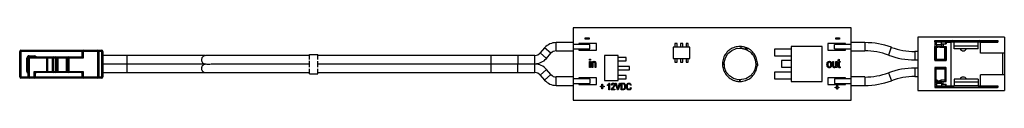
# Paper-space layout '_Vorderseite' of a CAD drawing. Header units: millimetres. Extents: x -124 to 54, y 0 to 13.
import ezdxf

# ---------------------------------------------------------------- set-up
doc = ezdxf.new("R2010")
doc.units = ezdxf.units.MM

psp = doc.layouts.new('_Vorderseite')

# ---------------------------------------------------------------- linework, layer by layer
at = {"color": 7, "linetype": 'Continuous', "lineweight": 25}
for p, q in [((-23.95, 13.28), (-23.95, 0.28)), ((26.05, 13.28), (-23.95, 13.28)), ((26.05, 0.28), (26.05, 13.28)), ((-21.79, 11.46), (-21.12, 11.46)), ((-21.79, 11.25), (-21.79, 11.46)), ((-21.12, 11.25), (-21.79, 11.25)), ((-21.12, 11.46), (-21.12, 11.25)), ((23.31, 11.25), (23.31, 11.46)), ((23.31, 11.46), (23.99, 11.46)), ((23.99, 11.25), (23.31, 11.25)), ((23.99, 11.46), (23.99, 11.25)), ((53.65, 11.58), (38.05, 11.58)), ((38.05, 11.58), (38.05, 1.98)), ((41.15, 11.03), (41.15, 7.43)), ((41.15, 11.03), (52.45, 11.03)), ((41.15, 10.74), (41.15, 11.02)), ((41.15, 11.02), (52.44, 11.02)), ((41.15, 10.74), (44.64, 10.74)), ((41.43, 10.24), (41.43, 10.74)), ((41.65, 11.02), (41.65, 10.74)), ((42.33, 10.24), (42.33, 10.74)), ((43.05, 11.03), (43.05, 11.02)), ((43.05, 10.74), (43.05, 10.43)), ((43.15, 10.73), (43.15, 10.43)), ((43.15, 10.73), (44.05, 10.73)), ((44.04, 11.02), (44.04, 10.74)), ((44.05, 2.83), (44.05, 10.73)), ((44.34, 11.02), (44.34, 10.74)), ((44.64, 9.52), (44.64, 10.74)), ((48.94, 10.72), (44.64, 10.72)), ((46.25, 11.02), (46.25, 11.03)), ((47.85, 11.03), (47.85, 11.02)), ((48.94, 9.52), (48.94, 10.74)), ((48.94, 10.74), (52.44, 10.74)), ((49.24, 11.02), (49.24, 10.74)), ((49.35, 10.73), (52.45, 10.73)), ((49.35, 8.73), (49.35, 10.73)), ((49.54, 11.02), (49.54, 10.74)), ((51.94, 10.74), (51.94, 11.02)), ((52.44, 11.02), (52.44, 10.74)), ((52.45, 11.03), (52.45, 10.73)), ((53.65, 11.58), (53.65, 1.98)), ((-123.63, 4.45), (-123.63, 9.05)), ((-108.63, 9.05), (-123.63, 9.05)), ((-123.43, 9.25), (-108.83, 9.25)), ((-123.43, 9.25), (-123.43, 4.25)), ((-112.38, 8.25), (-112.38, 9.05)), ((-112.18, 9.25), (-112.18, 7.85)), ((-109.58, 4.25), (-109.58, 9.25)), ((-109.38, 9.05), (-109.38, 4.45)), ((-108.83, 4.25), (-108.83, 9.25)), ((-108.63, 9.05), (-108.63, 4.45)), ((-29.12, 9.68), (-29.92, 8.76)), ((-27.99, 8.7), (-29.12, 9.68)), ((-23.95, 10.63), (-27.04, 10.63)), ((-27.04, 9.13), (-27.04, 10.63)), ((-27.04, 9.13), (-23.95, 9.13)), ((-20.95, 10.28), (-23.95, 10.28)), ((-23.95, 9.48), (-20.95, 9.48)), ((-22.95, 10.48), (-22.95, 10.28)), ((-19.75, 10.48), (-22.95, 10.48)), ((-22.95, 9.48), (-22.95, 9.28)), ((-22.95, 9.28), (-19.75, 9.28)), ((-20.95, 9.48), (-20.95, 10.28)), ((-19.75, 9.28), (-19.75, 10.48)), ((-5.95, 9.78), (-5.95, 7.78)), ((-2.95, 9.78), (-5.95, 9.78)), ((-5.65, 10.48), (-5.65, 9.78)), ((-5.25, 10.48), (-5.65, 10.48)), ((-5.25, 9.78), (-5.25, 10.48)), ((-4.65, 10.48), (-4.65, 9.78)), ((-4.25, 10.48), (-4.65, 10.48)), ((-4.25, 9.78), (-4.25, 10.48)), ((-3.25, 10.48), (-3.65, 10.48)), ((-3.65, 10.48), (-3.65, 9.78)), ((-3.25, 9.78), (-3.25, 10.48)), ((-2.95, 7.78), (-2.95, 9.78)), ((5.95, 9.92), (6.05, 9.93)), ((12.25, 9.43), (12.25, 8.23)), ((15.25, 9.43), (12.25, 9.43)), ((15.25, 9.93), (15.25, 3.63)), ((20.85, 9.93), (15.25, 9.93)), ((20.85, 3.63), (20.85, 9.93)), ((21.85, 10.48), (21.85, 9.28)), ((25.05, 10.48), (21.85, 10.48)), ((21.85, 9.28), (25.05, 9.28)), ((26.05, 10.28), (23.05, 10.28)), ((23.05, 9.48), (23.05, 10.28)), ((23.05, 9.48), (26.05, 9.48)), ((25.05, 10.28), (25.05, 10.48)), ((25.05, 9.28), (25.05, 9.48)), ((28.55, 10.63), (26.05, 10.63)), ((26.05, 9.13), (28.55, 9.13)), ((28.55, 10.63), (28.55, 9.13)), ((33.3, 9.78), (32.79, 8.37)), ((38.05, 9.03), (37.55, 9.03)), ((37.55, 9.03), (37.55, 7.53)), ((41.43, 10.43), (41.15, 10.43)), ((41.16, 8.93), (41.15, 8.93)), ((41.16, 9.92), (43.14, 9.92)), ((41.16, 7.44), (41.16, 9.92)), ((41.36, 9.72), (41.16, 9.92)), ((41.36, 9.72), (41.36, 7.64)), ((41.51, 9.72), (41.36, 9.72)), ((42.33, 10.24), (41.43, 10.24)), ((41.43, 10.22), (41.43, 9.92)), ((41.43, 10.22), (42.33, 10.22)), ((41.51, 9.72), (41.51, 9.92)), ((42.26, 9.92), (42.26, 9.72)), ((42.94, 9.72), (42.26, 9.72)), ((42.33, 10.43), (43.15, 10.43)), ((42.33, 10.22), (42.33, 9.92)), ((42.65, 10.43), (42.65, 9.93)), ((42.65, 9.93), (43.15, 9.93)), ((43.14, 9.92), (42.94, 9.72)), ((42.94, 7.64), (42.94, 9.72)), ((43.14, 9.92), (43.14, 7.44)), ((43.15, 9.93), (43.15, 7.43)), ((44.64, 10.02), (48.94, 10.02)), ((48.94, 9.52), (44.64, 9.52)), ((-112.18, 7.85), (-122.33, 7.85)), ((-122.33, 5.45), (-122.33, 7.85)), ((-122.13, 4.45), (-122.13, 7.85)), ((-121.93, 8.25), (-121.93, 4.25)), ((-121.93, 8.25), (-121.03, 8.25)), ((-121.93, 8.05), (-112.58, 8.05)), ((-121.03, 8.05), (-121.03, 8.25)), ((-118.76, 5.25), (-118.76, 8.05)), ((-118.62, 7.85), (-118.62, 5.45)), ((-117.74, 5.45), (-117.74, 7.85)), ((-117.59, 8.05), (-117.59, 5.25)), ((-117.18, 5.25), (-117.18, 8.05)), ((-116.98, 7.85), (-116.98, 5.45)), ((-116.78, 7.85), (-116.78, 5.45)), ((-115.18, 5.45), (-115.18, 7.85)), ((-114.98, 5.45), (-114.98, 7.85)), ((-114.78, 8.05), (-114.78, 5.25)), ((-112.18, 7.85), (-112.58, 8.05)), ((-112.38, 8.25), (-112.18, 7.85)), ((-104.36, 8.28), (-108.63, 8.28)), ((-104.36, 8.28), (-104.36, 6.78)), ((-71.43, 7.6), (-71.43, 8.5)), ((-71.43, 8.5), (-69.93, 8.5)), ((-71.43, 6.18), (-71.43, 7.32)), ((-69.93, 7.6), (-69.93, 8.5)), ((-69.93, 6.23), (-69.93, 7.27)), ((-33.95, 8.28), (-38.83, 8.28)), ((-38.83, 8.28), (-38.83, 6.78)), ((-30.87, 8.33), (-33.95, 8.33)), ((-33.95, 8.33), (-33.95, 6.78)), ((-30.87, 6.83), (-30.87, 8.33)), ((-28.79, 7.77), (-29.92, 8.76)), ((-28.79, 7.77), (-27.99, 8.7)), ((-21.02, 7.44), (-21.02, 7.66)), ((-21.02, 7.66), (-20.86, 7.66)), ((-20.86, 7.44), (-21.02, 7.44)), ((-21.02, 6.12), (-21.02, 7.24)), ((-21.02, 7.24), (-20.86, 7.24)), ((-20.86, 7.66), (-20.86, 7.44)), ((-20.86, 7.24), (-20.86, 6.12)), ((-20.62, 6.12), (-20.62, 7.24)), ((-20.62, 7.24), (-20.48, 7.24)), ((-20.48, 7.24), (-20.48, 7.08)), ((-15.85, 8.28), (-18.35, 8.28)), ((-18.35, 8.28), (-18.35, 3.78)), ((-15.85, 3.78), (-15.85, 8.28)), ((-14.45, 7.93), (-15.85, 7.93)), ((-15.85, 7.33), (-14.45, 7.33)), ((-14.45, 7.33), (-14.45, 7.93)), ((-5.95, 7.78), (-2.95, 7.78)), ((-5.65, 7.78), (-5.65, 7.08)), ((-5.25, 7.08), (-5.25, 7.78)), ((-4.65, 7.78), (-4.65, 7.08)), ((-4.25, 7.08), (-4.25, 7.78)), ((-3.65, 7.78), (-3.65, 7.08)), ((-3.25, 7.08), (-3.25, 7.78)), ((8.35, 8.45), (8.12, 8.73)), ((12.25, 8.23), (15.25, 8.23)), ((13.55, 7.38), (13.55, 6.18)), ((15.25, 7.38), (13.55, 7.38)), ((22.76, 6.55), (22.76, 7.24)), ((22.76, 7.24), (22.92, 7.24)), ((22.92, 7.24), (22.92, 6.62)), ((23.32, 6.64), (23.32, 7.24)), ((23.32, 7.24), (23.5, 7.24)), ((23.5, 7.24), (23.5, 6.12)), ((23.64, 7.08), (23.64, 7.24)), ((23.64, 7.24), (23.76, 7.24)), ((23.76, 7.52), (23.92, 7.64)), ((23.76, 7.24), (23.76, 7.52)), ((23.92, 7.64), (23.92, 7.24)), ((23.92, 7.24), (24.08, 7.24)), ((24.08, 7.24), (24.08, 7.08)), ((37.55, 7.53), (38.05, 7.53)), ((41.15, 7.63), (41.16, 7.63)), ((41.15, 7.43), (43.15, 7.43)), ((41.36, 7.64), (41.16, 7.44)), ((43.14, 7.44), (41.16, 7.44)), ((41.36, 7.64), (42.94, 7.64)), ((43.14, 7.44), (42.94, 7.64)), ((53.65, 8.73), (49.35, 8.73)), ((53.35, 4.83), (53.35, 8.73)), ((-122.33, 5.45), (-122.13, 5.45)), ((-121.03, 5.45), (-112.18, 5.45)), ((-121.03, 4.25), (-121.03, 5.45)), ((-120.83, 5.05), (-121.03, 5.45)), ((-121.03, 5.45), (-120.63, 5.25)), ((-112.58, 5.25), (-112.18, 5.45)), ((-112.18, 5.45), (-112.38, 5.05)), ((-112.18, 5.45), (-112.18, 4.25)), ((-108.63, 6.78), (-104.36, 6.78)), ((-104.36, 6.73), (-108.63, 6.73)), ((-104.36, 6.73), (-104.36, 5.23)), ((-71.43, 5), (-71.43, 5.9)), ((-69.93, 5), (-69.93, 5.9)), ((-38.83, 6.78), (-33.95, 6.78)), ((-33.95, 6.73), (-38.83, 6.73)), ((-38.83, 6.73), (-38.83, 5.23)), ((-33.95, 6.83), (-30.87, 6.83)), ((-30.87, 6.74), (-33.95, 6.74)), ((-33.95, 5.22), (-33.95, 6.74)), ((-30.87, 5.22), (-30.87, 6.74)), ((-29.93, 4.79), (-28.78, 5.79)), ((-27.98, 4.86), (-28.78, 5.79)), ((-20.86, 6.12), (-21.02, 6.12)), ((-20.46, 6.12), (-20.62, 6.12)), ((-20.46, 6.73), (-20.46, 6.12)), ((-20.04, 6.12), (-20.04, 6.8)), ((-19.88, 6.12), (-20.04, 6.12)), ((-19.88, 6.81), (-19.88, 6.12)), ((-13.85, 6.33), (-15.85, 6.33)), ((-15.85, 5.73), (-13.85, 5.73)), ((-13.85, 5.73), (-13.85, 6.33)), ((-5.65, 7.08), (-5.25, 7.08)), ((-4.65, 7.08), (-4.25, 7.08)), ((-3.65, 7.08), (-3.25, 7.08)), ((3.2, 6.78), (3.21, 6.48)), ((15.25, 5.33), (12.25, 5.33)), ((12.25, 5.33), (12.25, 4.13)), ((13.55, 6.18), (15.25, 6.18)), ((23.34, 6.12), (23.34, 6.29)), ((23.5, 6.12), (23.34, 6.12)), ((23.76, 7.08), (23.64, 7.08)), ((23.76, 6.44), (23.76, 7.08)), ((24.08, 7.08), (23.92, 7.08)), ((23.92, 7.08), (23.92, 6.42)), ((24.1, 6.1), (23.98, 6.1)), ((24.01, 6.26), (24.08, 6.26)), ((24.08, 6.26), (24.1, 6.1)), ((38.05, 6.04), (37.55, 6.04)), ((37.55, 6.04), (37.55, 4.52)), ((41.15, 6.13), (43.15, 6.13)), ((41.15, 6.13), (41.15, 2.53)), ((41.16, 5.93), (41.15, 5.93)), ((43.14, 6.12), (41.16, 6.12)), ((41.36, 5.92), (41.16, 6.12)), ((41.16, 6.12), (41.16, 3.64)), ((41.36, 5.92), (42.94, 5.92)), ((41.36, 3.84), (41.36, 5.92)), ((43.14, 6.12), (42.94, 5.92)), ((42.94, 5.92), (42.94, 3.84)), ((43.14, 3.64), (43.14, 6.12)), ((43.15, 3.63), (43.15, 6.13)), ((-123.63, 4.45), (-108.63, 4.45)), ((-108.83, 4.25), (-123.43, 4.25)), ((-120.83, 5.05), (-120.83, 4.45)), ((-112.58, 5.25), (-120.63, 5.25)), ((-112.38, 4.45), (-112.38, 5.05)), ((-108.63, 5.23), (-104.36, 5.23)), ((-71.43, 5), (-69.93, 5)), ((-38.83, 5.23), (-33.95, 5.23)), ((-33.95, 5.22), (-30.87, 5.22)), ((-29.93, 4.79), (-29.13, 3.86)), ((-29.13, 3.86), (-27.98, 4.86)), ((-23.95, 4.44), (-27.04, 4.44)), ((-27.04, 2.92), (-27.04, 4.44)), ((-20.95, 4.08), (-23.95, 4.08)), ((-19.75, 4.28), (-22.95, 4.28)), ((-22.95, 4.28), (-22.95, 4.08)), ((-20.95, 4.08), (-20.95, 3.28)), ((-19.75, 3.08), (-19.75, 4.28)), ((-18.35, 3.78), (-15.85, 3.78)), ((-14.45, 4.73), (-15.85, 4.73)), ((-15.85, 4.13), (-14.45, 4.13)), ((-14.45, 4.13), (-14.45, 4.73)), ((6.05, 3.63), (6.05, 3.93)), ((12.25, 4.13), (15.25, 4.13)), ((15.25, 3.63), (20.85, 3.63)), ((21.85, 4.28), (21.85, 3.08)), ((25.05, 4.28), (21.85, 4.28)), ((26.05, 4.08), (23.05, 4.08)), ((23.05, 4.08), (23.05, 3.28)), ((25.05, 4.08), (25.05, 4.28)), ((28.55, 4.44), (26.05, 4.44)), ((28.55, 4.44), (28.55, 2.92)), ((32.78, 5.19), (33.31, 3.76)), ((37.55, 4.52), (38.05, 4.52)), ((41.15, 4.63), (41.16, 4.63)), ((41.36, 3.84), (41.16, 3.64)), ((41.16, 3.64), (43.14, 3.64)), ((41.51, 3.84), (41.36, 3.84)), ((41.43, 3.34), (41.43, 3.64)), ((41.51, 3.84), (41.51, 3.64)), ((42.26, 3.64), (42.26, 3.84)), ((42.94, 3.84), (42.26, 3.84)), ((42.33, 3.34), (42.33, 3.64)), ((42.65, 3.13), (42.65, 3.63)), ((42.65, 3.63), (43.15, 3.63)), ((43.14, 3.64), (42.94, 3.84)), ((44.64, 4.04), (44.64, 2.82)), ((48.94, 4.04), (44.64, 4.04)), ((48.94, 4.04), (48.94, 2.82)), ((53.65, 4.83), (49.35, 4.83)), ((49.35, 2.83), (49.35, 4.83)), ((-27.04, 2.92), (-23.95, 2.92)), ((-23.95, 3.28), (-20.95, 3.28)), ((-22.95, 3.28), (-22.95, 3.08)), ((-22.95, 3.08), (-19.75, 3.08)), ((-19.07, 2.65), (-19.07, 2.79)), ((-19.07, 2.79), (-18.8, 2.79)), ((-18.8, 2.65), (-19.07, 2.65)), ((-18.8, 2.79), (-18.8, 3.12)), ((-18.8, 3.12), (-18.68, 3.12)), ((-18.8, 2.32), (-18.8, 2.65)), ((-18.68, 2.32), (-18.8, 2.32)), ((-18.68, 3.12), (-18.68, 2.79)), ((-18.68, 2.79), (-18.41, 2.79)), ((-18.41, 2.65), (-18.68, 2.65)), ((-18.68, 2.65), (-18.68, 2.32)), ((-18.41, 2.79), (-18.41, 2.65)), ((-17.8, 2.88), (-17.8, 3.02)), ((-17.55, 2.11), (-17.55, 3.07)), ((-17.42, 2.11), (-17.55, 2.11)), ((-17.5, 3.34), (-17.42, 3.34)), ((-17.42, 3.34), (-17.42, 2.11)), ((-16.46, 2.11), (-17.11, 2.11)), ((-16.96, 2.96), (-17.09, 2.98)), ((-16.93, 2.25), (-16.46, 2.25)), ((-16.46, 2.25), (-16.46, 2.11)), ((-15.99, 2.11), (-16.35, 3.32)), ((-16.35, 3.32), (-16.22, 3.32)), ((-16.22, 3.32), (-15.98, 2.44)), ((-15.86, 2.11), (-15.99, 2.11)), ((-15.88, 2.44), (-15.61, 3.32)), ((-15.48, 3.32), (-15.86, 2.11)), ((-15.61, 3.32), (-15.48, 3.32)), ((-15.36, 2.11), (-15.36, 3.32)), ((-15.36, 3.32), (-15.02, 3.32)), ((-15, 2.11), (-15.36, 2.11)), ((-15.02, 3.18), (-15.23, 3.18)), ((-15.23, 3.18), (-15.23, 2.25)), ((-15.23, 2.25), (-15.02, 2.25)), ((-13.53, 2.98), (-13.66, 2.95)), ((-13.64, 2.54), (-13.52, 2.51)), ((21.85, 3.08), (25.05, 3.08)), ((23.05, 3.28), (26.05, 3.28)), ((23.2, 2.63), (23.48, 2.63)), ((23.2, 2.51), (23.2, 2.63)), ((23.48, 2.51), (23.2, 2.51)), ((23.48, 2.91), (23.6, 2.91)), ((23.48, 2.63), (23.48, 2.91)), ((23.48, 2.24), (23.48, 2.51)), ((23.6, 2.24), (23.48, 2.24)), ((23.6, 2.91), (23.6, 2.63)), ((23.6, 2.63), (23.87, 2.63)), ((23.6, 2.51), (23.6, 2.24)), ((23.87, 2.51), (23.6, 2.51)), ((23.87, 2.63), (23.87, 2.51)), ((25.05, 3.08), (25.05, 3.28)), ((26.05, 2.92), (28.55, 2.92)), ((38.05, 1.98), (53.65, 1.98)), ((41.15, 3.13), (41.43, 3.13)), ((41.15, 2.82), (44.64, 2.82)), ((41.15, 2.82), (41.15, 2.54)), ((41.15, 2.54), (52.44, 2.54)), ((52.45, 2.53), (41.15, 2.53)), ((41.43, 3.34), (42.33, 3.34)), ((41.43, 3.32), (41.43, 2.82)), ((42.33, 3.32), (41.43, 3.32)), ((41.65, 2.54), (41.65, 2.82)), ((42.33, 3.32), (42.33, 2.82)), ((42.33, 3.13), (43.15, 3.13)), ((43.05, 3.13), (43.05, 2.82)), ((43.05, 2.54), (43.05, 2.53)), ((43.15, 2.83), (43.15, 3.13)), ((43.15, 2.83), (44.05, 2.83)), ((44.04, 2.54), (44.04, 2.82)), ((44.34, 2.54), (44.34, 2.82)), ((44.64, 3.54), (48.94, 3.54)), ((48.94, 2.84), (44.64, 2.84)), ((46.25, 2.53), (46.25, 2.54)), ((47.85, 2.54), (47.85, 2.53)), ((48.94, 2.82), (52.44, 2.82)), ((49.24, 2.54), (49.24, 2.82)), ((49.35, 2.83), (52.45, 2.83)), ((49.54, 2.54), (49.54, 2.82)), ((51.94, 2.82), (51.94, 2.54)), ((52.44, 2.54), (52.44, 2.82)), ((52.45, 2.83), (52.45, 2.53)), ((-23.95, 0.28), (26.05, 0.28))]:
    psp.add_line(p, q, dxfattribs=at)
at = {"color": 7, "linetype": 'Continuous', "lineweight": 25, "flags": 128}
for points in [[(6.26, 3.97), (5.75, 3.94), (4.9, 4.17), (4.15, 4.64), (3.59, 5.33), (3.27, 6.15), (3.21, 7.03), (3.42, 7.89), (3.89, 8.64), (4.56, 9.21), (5.38, 9.55), (6.26, 9.62), (7.12, 9.41), (7.88, 8.96), (8.46, 8.29), (8.8, 7.5), (8.89, 6.7), (8.86, 6.3), (8.72, 5.8), (8.43, 5.21), (7.9, 4.61), (7.1, 4.13), (6.05, 3.93), (6.05, 3.93)], [(-117.18, 8.05), (-117.1, 8.05), (-117.02, 8.04), (-116.95, 8.02), (-116.89, 7.99), (-116.84, 7.96), (-116.81, 7.93), (-116.78, 7.89), (-116.78, 7.85)], [(-115.18, 7.85), (-115.17, 7.89), (-115.15, 7.93), (-115.11, 7.96), (-115.06, 7.99), (-115, 8.02), (-114.93, 8.04), (-114.86, 8.05), (-114.78, 8.05)], [(-116.78, 5.45), (-116.78, 5.41), (-116.81, 5.37), (-116.84, 5.34), (-116.89, 5.31), (-116.95, 5.28), (-117.02, 5.27), (-117.1, 5.25), (-117.18, 5.25)], [(-114.78, 5.25), (-114.86, 5.25), (-114.93, 5.27), (-115, 5.28), (-115.06, 5.31), (-115.11, 5.34), (-115.15, 5.37), (-115.17, 5.41), (-115.18, 5.45)], [(9.2, 6.78), (9.19, 6.61), (9.18, 6.45)], [(6.05, 3.93), (6.08, 3.93), (6.2, 3.93)]]:
    psp.add_lwpolyline(points, dxfattribs=at)
at = {"color": 7, "linetype": 'Continuous', "lineweight": 25}
for centre, radius, start, end in [((44.34, 10.72), 0.3, 3.8226, 90), ((49.24, 10.72), 0.3, 90, 176.1774), ((-123.43, 9.05), 0.2, 90, 180), ((-112.18, 9.05), 0.2, 90, 180), ((-109.58, 9.05), 0.2, 0, 90), ((-108.83, 9.05), 0.2, 0, 90), ((-27.04, 7.88), 2.75, 90, 138.9909), ((-27.04, 7.88), 1.25, 90, 138.9909), ((28.55, -3.18), 13.81, 69.8388, 90), ((28.55, -3.18), 12.31, 69.8388, 90), ((37.55, 21.33), 12.31, 249.8388, 270), ((46.25, 9.73), 0.6, 200.4873, 339.5127), ((-121.93, 7.85), 0.4, 90, 180), ((-121.93, 7.85), 0.2, 90, 180), ((-121.03, 7.85), 0.4, 30, 90), ((-118.44, 7.88), 0.179, 101.4218, 188.0495), ((-117.56, 7.88), 0.179, 101.4218, 188.0495), ((-117.18, 7.85), 0.2, 360, 90), ((-114.78, 7.85), 0.2, 90, 180), ((-112.58, 8.25), 0.2, 270, 360), ((-30.87, 9.58), 1.25, 270, 318.9909), ((-30.87, 9.58), 2.75, 270, 318.9909), ((37.55, 21.33), 13.81, 249.8388, 270), ((-121.93, 5.45), 0.4, 180, 240), ((-118.44, 5.43), 0.179, 171.9505, 258.5782), ((-117.56, 5.43), 0.179, 171.9505, 258.5782), ((-117.18, 5.45), 0.2, 270, 360), ((-114.78, 5.45), 0.2, 180, 270), ((-30.87, 3.98), 2.76, 41.0091, 90), ((37.55, -7.78), 13.82, 90, 110.1612), ((-123.43, 4.45), 0.2, 180, 270), ((-121.93, 4.45), 0.2, 180, 270), ((-121.03, 4.45), 0.2, 270, 360), ((-120.63, 5.05), 0.2, 90, 180), ((-121.03, 5.45), 0.4, 301.4759, 328.5241), ((-112.58, 5.05), 0.2, 0, 90), ((-112.18, 4.45), 0.2, 180, 270), ((-109.58, 4.45), 0.2, 270, 360), ((-108.83, 4.45), 0.2, 270, 0), ((-30.87, 3.98), 1.24, 41.0091, 90), ((-27.04, 5.68), 2.76, 221.0091, 270), ((-27.04, 5.68), 1.24, 221.0091, 270), ((6.05, 6.78), 3.15, 246.7379, 289.707), ((28.55, 16.73), 12.3, 270, 290.1612), ((28.55, 16.73), 13.82, 270, 290.1612), ((37.55, -7.78), 12.3, 90, 110.1612), ((46.25, 3.83), 0.6, 20.4873, 159.5127), ((44.34, 2.84), 0.3, 270, 356.1774), ((49.24, 2.84), 0.3, 183.8226, 270)]:
    psp.add_arc(centre, radius, start, end, dxfattribs=at)
for points, knots in [([(6.05, 3.63), (6.39, 3.66), (7.02, 3.72), (7.82, 4.14), (8.39, 4.63), (8.75, 5.14), (8.98, 5.61), (9.17, 6.22), (9.24, 7.02), (9.01, 7.98), (8.5, 8.83), (7.75, 9.49), (6.84, 9.88), (5.85, 9.97), (4.88, 9.76), (4.02, 9.26), (3.36, 8.52), (2.95, 7.61), (2.85, 6.62), (3.05, 5.65), (3.54, 4.78), (4.27, 4.12), (5.15, 3.69), (5.79, 3.65), (6.1, 3.63)], [0, 0, 0, 0, 0.05156, 0.0963, 0.133966, 0.165156, 0.189791, 0.213194, 0.26168, 0.310798, 0.360445, 0.40966, 0.459296, 0.508524, 0.558147, 0.607388, 0.656998, 0.706254, 0.75585, 0.80512, 0.854702, 0.903988, 0.953554, 1, 1, 1, 1]), ([(6.16, 9.92), (6.21, 9.8), (6.34, 9.48), (6.83, 9.57), (7.13, 9.48), (7.27, 9.45), (7.34, 9.44), (7.37, 9.44), (7.39, 9.44), (7.4, 9.44), (7.4, 9.45), (7.4, 9.46), (7.4, 9.46), (7.4, 9.48), (7.36, 9.53), (7.19, 9.66), (6.78, 9.84), (6.35, 9.92), (6.08, 9.93), (6.05, 9.93)], [0, 0, 0, 0, 0.121399, 0.325285, 0.411548, 0.454689, 0.472813, 0.481892, 0.485425, 0.488989, 0.490974, 0.492969, 0.495289, 0.499126, 0.51034, 0.554512, 0.722684, 0.965532, 1, 1, 1, 1]), ([(41.88, 9.92), (41.88, 9.92), (41.84, 9.88), (41.76, 9.81), (41.64, 9.73), (41.55, 9.72), (41.51, 9.72), (41.51, 9.72)], [0, 0, 0, 0, 0.007303, 0.365889, 0.743649, 0.99661, 1, 1, 1, 1]), ([(42.26, 9.72), (42.26, 9.72), (42.22, 9.72), (42.13, 9.73), (42, 9.81), (41.92, 9.88), (41.88, 9.92), (41.88, 9.92)], [0, 0, 0, 0, 0.0033902, 0.2563514, 0.6341106, 0.9926971, 1, 1, 1, 1]), ([(-90.23, 8.28), (-90.64, 8.28), (-91.92, 8.28), (-94.22, 8.28), (-97.25, 8.28), (-100.68, 8.28), (-103.09, 8.28), (-104.36, 8.28)], [0, 0, 0, 0, 0.087597, 0.272008, 0.487867, 0.730657, 1, 1, 1, 1]), ([(-90.13, 8.28), (-90.22, 8.27), (-90.41, 8.25), (-90.66, 8.09), (-90.82, 7.89), (-90.9, 7.65), (-90.9, 7.43), (-90.84, 7.23), (-90.75, 7.07), (-90.62, 6.94), (-90.46, 6.84), (-90.3, 6.79), (-89.86, 6.76), (-90.09, 6.78), (-89.66, 6.77), (-89.21, 6.78), (-88.6, 6.78), (-87.92, 6.78), (-86.93, 6.78), (-85.46, 6.78), (-83.66, 6.78), (-81.9, 6.78), (-80.41, 6.78), (-79.13, 6.78), (-77.69, 6.78), (-76.05, 6.78), (-74.3, 6.78), (-72.79, 6.78), (-71.87, 6.78), (-71.43, 6.78)], [0, 0, 0, 0, 0.013407, 0.026472, 0.037624, 0.046211, 0.057573, 0.064675, 0.072426, 0.080499, 0.088545, 0.09627, 0.103493, 0.141771, 0.1777, 0.209981, 0.239722, 0.269252, 0.299791, 0.364369, 0.453422, 0.534477, 0.602937, 0.661969, 0.714592, 0.805561, 0.884594, 0.944096, 1, 1, 1, 1]), ([(-71.43, 8.28), (-71.87, 8.28), (-72.79, 8.28), (-74.15, 8.28), (-75.55, 8.28), (-77.03, 8.28), (-78.64, 8.28), (-80.25, 8.28), (-81.93, 8.28), (-83.67, 8.28), (-85.46, 8.28), (-86.93, 8.28), (-87.92, 8.28), (-88.6, 8.28), (-89.21, 8.28), (-89.68, 8.28), (-90, 8.28), (-90.09, 8.28), (-90.13, 8.28)], [0, 0, 0, 0, 0.062355, 0.128725, 0.194928, 0.267165, 0.34909, 0.4446, 0.520595, 0.610458, 0.709019, 0.781049, 0.815113, 0.84805, 0.881223, 0.91723, 0.957305, 1, 1, 1, 1]), ([(-38.83, 8.28), (-39.45, 8.28), (-40.67, 8.28), (-42.43, 8.28), (-44.06, 8.28), (-45.56, 8.28), (-46.88, 8.28), (-47.79, 8.28), (-48.31, 8.28), (-48.68, 8.28), (-49.02, 8.28), (-49.32, 8.28), (-49.61, 8.28), (-49.95, 8.28), (-50.48, 8.28), (-51.36, 8.28), (-52.5, 8.28), (-53.88, 8.28), (-55.47, 8.28), (-57.37, 8.28), (-59.49, 8.28), (-61.66, 8.28), (-63.62, 8.28), (-65.37, 8.28), (-67.02, 8.28), (-68.53, 8.28), (-69.51, 8.28), (-69.93, 8.28)], [0, 0, 0, 0, 0.051965, 0.100729, 0.145938, 0.187801, 0.226196, 0.261378, 0.277555, 0.29218, 0.319664, 0.352366, 0.378647, 0.398936, 0.428149, 0.458471, 0.491971, 0.530343, 0.574478, 0.623006, 0.689306, 0.75399, 0.813578, 0.867666, 0.917599, 0.965594, 1, 1, 1, 1]), ([(-20.48, 7.08), (-20.46, 7.11), (-20.42, 7.16), (-20.33, 7.24), (-20.24, 7.25), (-20.19, 7.26)], [0, 0, 0, 0, 0.2810827, 0.5617252, 1, 1, 1, 1]), ([(-20.22, 7.1), (-20.24, 7.1), (-20.28, 7.1), (-20.34, 7.07), (-20.39, 7.03), (-20.45, 6.92), (-20.46, 6.82), (-20.46, 6.73)], [0, 0, 0, 0, 0.125288, 0.250484, 0.37571, 0.501003, 1, 1, 1, 1]), ([(-20.04, 6.8), (-20.04, 6.87), (-20.04, 6.95), (-20.09, 7.04), (-20.13, 7.07), (-20.17, 7.1), (-20.2, 7.1), (-20.22, 7.1)], [0, 0, 0, 0, 0.499062, 0.624343, 0.749592, 0.874768, 1, 1, 1, 1]), ([(-20.19, 7.26), (-20.14, 7.25), (-20.06, 7.24), (-19.97, 7.18), (-19.88, 7.05), (-19.88, 6.91), (-19.88, 6.81)], [0, 0, 0, 0, 0.249485, 0.375098, 0.500674, 1, 1, 1, 1]), ([(21.72, 6.68), (21.72, 6.76), (21.73, 6.91), (21.81, 7.11), (21.97, 7.24), (22.09, 7.25), (22.15, 7.26)], [0, 0, 0, 0, 0.281191, 0.560699, 0.780439, 1, 1, 1, 1]), ([(22.14, 7.1), (22.12, 7.1), (22.07, 7.09), (21.99, 7.05), (21.89, 6.92), (21.88, 6.77), (21.88, 6.68)], [0, 0, 0, 0, 0.125392, 0.250799, 0.500659, 1, 1, 1, 1]), ([(22.42, 6.68), (22.41, 6.78), (22.4, 6.92), (22.3, 7.05), (22.21, 7.09), (22.17, 7.1), (22.14, 7.1)], [0, 0, 0, 0, 0.499305, 0.749003, 0.874469, 1, 1, 1, 1]), ([(22.15, 7.26), (22.2, 7.26), (22.3, 7.25), (22.42, 7.16), (22.56, 6.98), (22.57, 6.81), (22.58, 6.69)], [0, 0, 0, 0, 0.186918, 0.373808, 0.560978, 1, 1, 1, 1]), ([(-104.36, 6.78), (-103.21, 6.78), (-100.99, 6.78), (-97.82, 6.78), (-94.98, 6.78), (-92.49, 6.78), (-90.96, 6.78), (-90.25, 6.78)], [0, 0, 0, 0, 0.246299, 0.470623, 0.673265, 0.849653, 1, 1, 1, 1]), ([(-90.21, 6.73), (-90.63, 6.73), (-91.92, 6.73), (-94.22, 6.73), (-97.25, 6.73), (-100.68, 6.73), (-103.09, 6.73), (-104.36, 6.73)], [0, 0, 0, 0, 0.088784, 0.272955, 0.488533, 0.731007, 1, 1, 1, 1]), ([(-90.13, 6.73), (-90.22, 6.72), (-90.41, 6.7), (-90.66, 6.54), (-90.82, 6.34), (-90.9, 6.1), (-90.9, 5.88), (-90.84, 5.68), (-90.75, 5.52), (-90.62, 5.39), (-90.46, 5.29), (-90.3, 5.24), (-89.86, 5.21), (-90.09, 5.23), (-89.66, 5.22), (-89.21, 5.23), (-88.6, 5.23), (-87.92, 5.23), (-86.93, 5.23), (-85.46, 5.23), (-83.66, 5.23), (-81.9, 5.23), (-80.41, 5.23), (-79.13, 5.23), (-77.69, 5.23), (-76.05, 5.23), (-74.3, 5.23), (-72.79, 5.23), (-71.87, 5.23), (-71.43, 5.23)], [0, 0, 0, 0, 0.013407, 0.026472, 0.037624, 0.046211, 0.057573, 0.064675, 0.072426, 0.080499, 0.088545, 0.09627, 0.103493, 0.141771, 0.1777, 0.209981, 0.239722, 0.269252, 0.299791, 0.364369, 0.453422, 0.534477, 0.602937, 0.661969, 0.714592, 0.805561, 0.884594, 0.944096, 1, 1, 1, 1]), ([(-69.93, 6.78), (-69.51, 6.78), (-68.53, 6.78), (-67.02, 6.78), (-65.37, 6.78), (-63.62, 6.78), (-61.66, 6.78), (-59.49, 6.78), (-57.37, 6.78), (-55.47, 6.78), (-53.88, 6.78), (-52.5, 6.78), (-51.36, 6.78), (-50.55, 6.78), (-50.03, 6.78), (-49.67, 6.78), (-49.35, 6.78), (-49.03, 6.78), (-48.68, 6.78), (-48.31, 6.78), (-47.79, 6.78), (-46.88, 6.78), (-45.56, 6.78), (-44.06, 6.78), (-42.43, 6.78), (-40.67, 6.78), (-39.45, 6.78), (-38.83, 6.78)], [0, 0, 0, 0, 0.034405, 0.082398, 0.132329, 0.186415, 0.246001, 0.310683, 0.37698, 0.425506, 0.46964, 0.508011, 0.541509, 0.57183, 0.593773, 0.615891, 0.643985, 0.680347, 0.707831, 0.722456, 0.738632, 0.773813, 0.812206, 0.854067, 0.899275, 0.948037, 1, 1, 1, 1]), ([(22.15, 6.1), (22.1, 6.1), (21.99, 6.11), (21.87, 6.2), (21.73, 6.38), (21.72, 6.56), (21.72, 6.68)], [0, 0, 0, 0, 0.186816, 0.373656, 0.560747, 1, 1, 1, 1]), ([(21.88, 6.68), (21.88, 6.58), (21.89, 6.44), (22, 6.31), (22.08, 6.27), (22.13, 6.26), (22.15, 6.26)], [0, 0, 0, 0, 0.499358, 0.749004, 0.874469, 1, 1, 1, 1]), ([(22.58, 6.69), (22.57, 6.61), (22.57, 6.46), (22.48, 6.26), (22.33, 6.12), (22.21, 6.11), (22.15, 6.1)], [0, 0, 0, 0, 0.281267, 0.560797, 0.780459, 1, 1, 1, 1]), ([(22.15, 6.26), (22.17, 6.26), (22.22, 6.27), (22.3, 6.31), (22.4, 6.44), (22.41, 6.59), (22.42, 6.68)], [0, 0, 0, 0, 0.125376, 0.250813, 0.500573, 1, 1, 1, 1]), ([(23.06, 6.1), (23.01, 6.11), (22.93, 6.12), (22.85, 6.18), (22.76, 6.31), (22.76, 6.44), (22.76, 6.55)], [0, 0, 0, 0, 0.249198, 0.374844, 0.500516, 1, 1, 1, 1]), ([(22.92, 6.62), (22.91, 6.54), (22.91, 6.45), (22.95, 6.34), (22.99, 6.3), (23.03, 6.27), (23.07, 6.26), (23.09, 6.26)], [0, 0, 0, 0, 0.500524, 0.625448, 0.750326, 0.875225, 1, 1, 1, 1]), ([(23.34, 6.29), (23.3, 6.23), (23.23, 6.13), (23.11, 6.11), (23.06, 6.1)], [0, 0, 0, 0, 0.560392, 1, 1, 1, 1]), ([(23.09, 6.26), (23.11, 6.26), (23.15, 6.26), (23.21, 6.29), (23.24, 6.33), (23.26, 6.35)], [0, 0, 0, 0, 0.280409, 0.560675, 1, 1, 1, 1]), ([(23.26, 6.35), (23.28, 6.4), (23.32, 6.5), (23.32, 6.6), (23.32, 6.64)], [0, 0, 0, 0, 0.557895, 1, 1, 1, 1]), ([(23.98, 6.1), (23.94, 6.1), (23.88, 6.11), (23.81, 6.15), (23.75, 6.25), (23.75, 6.36), (23.76, 6.44)], [0, 0, 0, 0, 0.2495436, 0.3748255, 0.4999543, 1, 1, 1, 1]), ([(23.92, 6.42), (23.92, 6.39), (23.92, 6.35), (23.93, 6.31), (23.93, 6.3)], [0, 0, 0, 0, 0.560912, 1, 1, 1, 1]), ([(23.93, 6.3), (23.94, 6.29), (23.95, 6.28), (23.97, 6.26), (23.99, 6.26), (24.01, 6.26)], [0, 0, 0, 0, 0.279793, 0.560672, 1, 1, 1, 1]), ([(-104.36, 5.23), (-103.21, 5.23), (-100.99, 5.23), (-97.82, 5.23), (-94.98, 5.23), (-92.49, 5.23), (-90.96, 5.23), (-90.25, 5.23)], [0, 0, 0, 0, 0.246299, 0.470623, 0.673265, 0.849653, 1, 1, 1, 1]), ([(-69.93, 5.23), (-69.51, 5.23), (-68.53, 5.23), (-67.02, 5.23), (-65.37, 5.23), (-63.62, 5.23), (-61.66, 5.23), (-59.49, 5.23), (-57.37, 5.23), (-55.47, 5.23), (-53.88, 5.23), (-52.5, 5.23), (-51.36, 5.23), (-50.55, 5.23), (-50.03, 5.23), (-49.67, 5.23), (-49.35, 5.23), (-49.03, 5.23), (-48.68, 5.23), (-48.31, 5.23), (-47.79, 5.23), (-46.88, 5.23), (-45.56, 5.23), (-44.06, 5.23), (-42.43, 5.23), (-40.67, 5.23), (-39.45, 5.23), (-38.83, 5.23)], [0, 0, 0, 0, 0.034405, 0.082398, 0.132329, 0.186415, 0.246001, 0.310683, 0.37698, 0.425506, 0.46964, 0.508011, 0.541509, 0.57183, 0.593773, 0.615891, 0.643985, 0.680347, 0.707831, 0.722456, 0.738632, 0.773813, 0.812206, 0.854067, 0.899275, 0.948037, 1, 1, 1, 1]), ([(41.88, 3.64), (41.88, 3.64), (41.84, 3.67), (41.76, 3.74), (41.64, 3.82), (41.55, 3.84), (41.51, 3.84), (41.51, 3.84)], [0, 0, 0, 0, 0.007303, 0.365889, 0.743649, 0.99661, 1, 1, 1, 1]), ([(42.26, 3.84), (42.26, 3.84), (42.22, 3.84), (42.13, 3.82), (42, 3.74), (41.92, 3.67), (41.88, 3.64), (41.88, 3.64)], [0, 0, 0, 0, 0.00339, 0.256351, 0.634111, 0.992697, 1, 1, 1, 1]), ([(-17.8, 3.02), (-17.73, 3.07), (-17.61, 3.15), (-17.53, 3.28), (-17.5, 3.34)], [0, 0, 0, 0, 0.5602037, 1, 1, 1, 1]), ([(-17.55, 3.07), (-17.59, 3.03), (-17.66, 2.96), (-17.76, 2.91), (-17.8, 2.88)], [0, 0, 0, 0, 0.559755, 1, 1, 1, 1]), ([(-17.11, 2.11), (-17.1, 2.16), (-17.09, 2.26), (-17, 2.41), (-16.91, 2.51), (-16.86, 2.56)], [0, 0, 0, 0, 0.278998, 0.559153, 1, 1, 1, 1]), ([(-17.09, 2.98), (-17.08, 3.03), (-17.07, 3.13), (-17, 3.26), (-16.89, 3.33), (-16.81, 3.34), (-16.77, 3.34)], [0, 0, 0, 0, 0.28092, 0.560105, 0.779774, 1, 1, 1, 1]), ([(-16.77, 3.21), (-16.79, 3.21), (-16.84, 3.21), (-16.9, 3.17), (-16.95, 3.09), (-16.96, 3.02), (-16.96, 2.96)], [0, 0, 0, 0, 0.186999, 0.373859, 0.561031, 1, 1, 1, 1]), ([(-16.75, 2.49), (-16.77, 2.46), (-16.81, 2.42), (-16.86, 2.36), (-16.9, 2.31), (-16.92, 2.27), (-16.93, 2.25)], [0, 0, 0, 0, 0.340053, 0.560075, 0.780078, 1, 1, 1, 1]), ([(-16.86, 2.56), (-16.79, 2.63), (-16.69, 2.73), (-16.6, 2.89), (-16.59, 2.96), (-16.59, 3)], [0, 0, 0, 0, 0.560605, 0.780638, 1, 1, 1, 1]), ([(-16.77, 3.34), (-16.72, 3.33), (-16.62, 3.33), (-16.52, 3.23), (-16.47, 3.11), (-16.46, 3.04), (-16.46, 3)], [0, 0, 0, 0, 0.279693, 0.558261, 0.779102, 1, 1, 1, 1]), ([(-16.59, 3), (-16.59, 3.03), (-16.59, 3.09), (-16.64, 3.16), (-16.7, 3.21), (-16.75, 3.21), (-16.77, 3.21)], [0, 0, 0, 0, 0.280425, 0.559943, 0.779929, 1, 1, 1, 1]), ([(-16.46, 3), (-16.47, 2.94), (-16.48, 2.83), (-16.59, 2.66), (-16.69, 2.55), (-16.75, 2.49)], [0, 0, 0, 0, 0.279141, 0.559078, 1, 1, 1, 1]), ([(-15.98, 2.44), (-15.97, 2.41), (-15.96, 2.35), (-15.94, 2.28), (-15.93, 2.25)], [0, 0, 0, 0, 0.56, 1, 1, 1, 1]), ([(-15.93, 2.25), (-15.92, 2.29), (-15.91, 2.35), (-15.89, 2.42), (-15.88, 2.44)], [0, 0, 0, 0, 0.55999, 1, 1, 1, 1]), ([(-15.02, 3.32), (-14.98, 3.32), (-14.92, 3.32), (-14.85, 3.31), (-14.82, 3.3)], [0, 0, 0, 0, 0.5603093, 1, 1, 1, 1]), ([(-14.85, 3.16), (-14.88, 3.17), (-14.94, 3.18), (-14.99, 3.18), (-15.02, 3.18)], [0, 0, 0, 0, 0.559046, 1, 1, 1, 1]), ([(-15.02, 2.25), (-14.98, 2.26), (-14.91, 2.26), (-14.82, 2.29), (-14.75, 2.35), (-14.73, 2.41), (-14.72, 2.43)], [0, 0, 0, 0, 0.2807474, 0.5599995, 0.7797085, 1, 1, 1, 1]), ([(-14.54, 2.72), (-14.55, 2.58), (-14.57, 2.39), (-14.7, 2.21), (-14.82, 2.13), (-14.93, 2.12), (-15, 2.11)], [0, 0, 0, 0, 0.498621, 0.624388, 0.749821, 1, 1, 1, 1]), ([(-14.67, 2.73), (-14.67, 2.82), (-14.68, 2.95), (-14.76, 3.1), (-14.82, 3.14), (-14.85, 3.16)], [0, 0, 0, 0, 0.559955, 0.78064, 1, 1, 1, 1]), ([(-14.82, 3.3), (-14.77, 3.27), (-14.66, 3.2), (-14.56, 2.99), (-14.55, 2.82), (-14.54, 2.72)], [0, 0, 0, 0, 0.278195, 0.558779, 1, 1, 1, 1]), ([(-14.72, 2.43), (-14.7, 2.48), (-14.67, 2.58), (-14.67, 2.68), (-14.67, 2.73)], [0, 0, 0, 0, 0.559565, 1, 1, 1, 1]), ([(-14.38, 2.73), (-14.38, 2.81), (-14.37, 2.97), (-14.27, 3.18), (-14.11, 3.32), (-13.98, 3.33), (-13.92, 3.34)], [0, 0, 0, 0, 0.2810187, 0.5608584, 0.7804583, 1, 1, 1, 1]), ([(-13.93, 2.1), (-14.01, 2.11), (-14.12, 2.12), (-14.23, 2.21), (-14.35, 2.39), (-14.37, 2.58), (-14.38, 2.73)], [0, 0, 0, 0, 0.249373, 0.37504, 0.500926, 1, 1, 1, 1]), ([(-13.93, 3.2), (-13.98, 3.19), (-14.06, 3.18), (-14.15, 3.11), (-14.24, 2.98), (-14.25, 2.84), (-14.26, 2.73)], [0, 0, 0, 0, 0.249484, 0.375152, 0.500972, 1, 1, 1, 1]), ([(-14.26, 2.73), (-14.25, 2.61), (-14.25, 2.45), (-14.12, 2.29), (-14.02, 2.24), (-13.96, 2.24), (-13.94, 2.24)], [0, 0, 0, 0, 0.499501, 0.748861, 0.874364, 1, 1, 1, 1]), ([(-13.94, 2.24), (-13.89, 2.24), (-13.81, 2.25), (-13.69, 2.36), (-13.66, 2.47), (-13.64, 2.54)], [0, 0, 0, 0, 0.279798, 0.559784, 1, 1, 1, 1]), ([(-13.66, 2.95), (-13.67, 2.98), (-13.69, 3.05), (-13.75, 3.14), (-13.84, 3.19), (-13.9, 3.2), (-13.93, 3.2)], [0, 0, 0, 0, 0.280771, 0.560437, 0.780015, 1, 1, 1, 1]), ([(-13.52, 2.51), (-13.53, 2.45), (-13.56, 2.33), (-13.66, 2.19), (-13.79, 2.11), (-13.89, 2.1), (-13.93, 2.1)], [0, 0, 0, 0, 0.280748, 0.560276, 0.780036, 1, 1, 1, 1]), ([(-13.92, 3.34), (-13.87, 3.33), (-13.76, 3.32), (-13.6, 3.19), (-13.56, 3.06), (-13.53, 2.98)], [0, 0, 0, 0, 0.280084, 0.560196, 1, 1, 1, 1])]:
    psp.add_open_spline(points, degree=3, knots=knots, dxfattribs=at)

doc.saveas('drawing.dxf')
